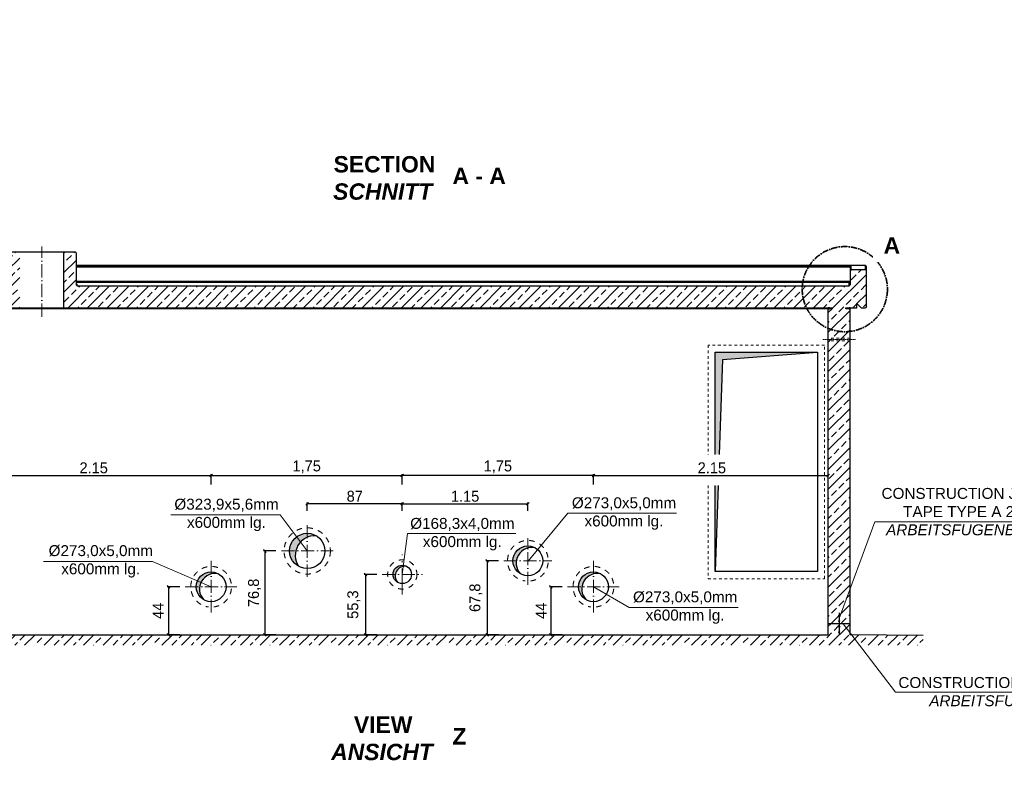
# Model space of a CAD drawing. Header units: millimetres. Extents: x -19424 to 109295, y -11926 to 8715.
# Tile 32 of 38: x 11740 to 20754, y 1857 to 8715. Entities that reach past the tile are written whole.
import ezdxf

# ---------------------------------------------------------------- set-up
doc = ezdxf.new("R2010")
doc.units = ezdxf.units.MM
doc.linetypes.add('ACAD_ISO10W100', pattern=[18, 12, -3, 0, -3])
doc.linetypes.add('JIS_02_1.0', pattern=[2, 1, -1])
doc.layers.add('Bemaßung', color=7, linetype='Continuous', lineweight=13)
doc.layers.add('Beschriftung', color=7, linetype='Continuous')
doc.styles.add('LBB3.5M1000', font='isocp.shx', dxfattribs={"height": 3.5})
doc.dimstyles.new('DIN', dxfattribs={"dimtxt": 2.5, "dimasz": 2.5, "dimexe": 1.25, "dimexo": 0.625, "dimtad": 1, "dimtih": 1, "dimdec": 4, "dimdsep": 46, "dimlunit": 6, "dimtxsty": 'Standard', "dimcen": 2.5, "dimadec": 0, "dimazin": 0, "dimtfac": 1, "dimtdec": 4, "dimtmove": 0, "dimatfit": 3, "dimfxl": 0, "dimtvp": 1, "dimtolj": 1, "dimtzin": 0, "dimarcsym": 0})
pattern_1 = [(45, (106592.42, 41129.55), (-224.5064, 224.5064), []), (45, (106816.93, 41129.55), (-224.5064, 224.5064), [158.75, -79.375])]

# ---------------------------------------------------------------- blocks, each defined once
blk = doc.blocks.new('_Oblique')
at = {"color": 0, "linetype": 'ByBlock', "lineweight": -2}
blk.add_line((-0.5, -0.5), (0.5, 0.5), dxfattribs=at)
blk = doc.blocks.new('*D186')
at = {"layer": 'Bemaßung', "color": 0, "lineweight": -2, "transparency": 16777216}
for p, q in [((13206.2, 3519.8), (13091, 3519.8)), ((13103.5, 3519.8), (13103.5, 3079.8)), ((13206.2, 3079.8), (13091, 3079.8))]:
    blk.add_line(p, q, dxfattribs=at)
at = {"layer": 'DEFPOINTS', "color": 0, "transparency": 16777216}
for p in [(13256.2, 3519.8), (13103.5, 3079.8), (13256.2, 3079.8)]:
    blk.add_point(p, dxfattribs=at)
at = {"layer": 'Bemaßung', "color": 0, "lineweight": -2, "transparency": 16777216, "xscale": 25, "yscale": 25, "zscale": 25}
for p, rotation in [((13103.5, 3519.8), 90), ((13103.5, 3079.8), 270)]:
    blk.add_blockref('_Oblique', p, dxfattribs=dict(at, rotation=rotation))
at = {"layer": 'Bemaßung', "color": 0, "transparency": 16777216, "insert": (13007.1, 3299.8), "char_height": 100, "attachment_point": 5, "rotation": 90}
blk.add_mtext('\\A1;44', dxfattribs=at)
blk = doc.blocks.new('*D187')
at = {"layer": 'Bemaßung', "color": 0, "lineweight": -2, "transparency": 16777216}
for p, q in [((14086.2, 3847.8), (13971, 3847.8)), ((13983.5, 3847.8), (13983.5, 3079.8)), ((14086.2, 3079.8), (13971, 3079.8))]:
    blk.add_line(p, q, dxfattribs=at)
at = {"layer": 'DEFPOINTS', "color": 0, "transparency": 16777216}
for p in [(14136.2, 3847.8), (13983.5, 3079.8), (14136.2, 3079.8)]:
    blk.add_point(p, dxfattribs=at)
at = {"layer": 'Bemaßung', "color": 0, "lineweight": -2, "transparency": 16777216, "xscale": 25, "yscale": 25, "zscale": 25}
for p, rotation in [((13983.5, 3847.8), 90), ((13983.5, 3079.8), 270)]:
    blk.add_blockref('_Oblique', p, dxfattribs=dict(at, rotation=rotation))
at = {"layer": 'Bemaßung', "color": 0, "transparency": 16777216, "insert": (13890.1, 3463.8), "char_height": 100, "attachment_point": 5, "rotation": 90}
blk.add_mtext('\\A1;76,8', dxfattribs=at)
blk = doc.blocks.new('*D188')
at = {"layer": 'Bemaßung', "color": 0, "lineweight": -2, "transparency": 16777216}
for p, q in [((15008.6, 3632.8), (14893.4, 3632.8)), ((14905.9, 3632.8), (14905.9, 3079.8)), ((15008.6, 3079.8), (14893.4, 3079.8))]:
    blk.add_line(p, q, dxfattribs=at)
at = {"layer": 'DEFPOINTS', "color": 0, "transparency": 16777216}
for p in [(15058.6, 3632.8), (14905.9, 3079.8), (15058.6, 3079.8)]:
    blk.add_point(p, dxfattribs=at)
at = {"layer": 'Bemaßung', "color": 0, "lineweight": -2, "transparency": 16777216, "xscale": 25, "yscale": 25, "zscale": 25}
for p, rotation in [((14905.9, 3632.8), 90), ((14905.9, 3079.8), 270)]:
    blk.add_blockref('_Oblique', p, dxfattribs=dict(at, rotation=rotation))
at = {"layer": 'Bemaßung', "color": 0, "transparency": 16777216, "insert": (14798.9, 3356.3), "char_height": 100, "attachment_point": 5, "rotation": 90}
blk.add_mtext('\\A1;55,3', dxfattribs=at)
blk = doc.blocks.new('*D189')
at = {"layer": 'Bemaßung', "color": 0, "lineweight": -2, "transparency": 16777216}
for p, q in [((16122.8, 3757.8), (16007.6, 3757.8)), ((16020.1, 3757.8), (16020.1, 3079.8)), ((16122.8, 3079.8), (16007.6, 3079.8))]:
    blk.add_line(p, q, dxfattribs=at)
at = {"layer": 'DEFPOINTS', "color": 0, "transparency": 16777216}
for p in [(16172.8, 3757.8), (16020.1, 3079.8), (16172.8, 3079.8)]:
    blk.add_point(p, dxfattribs=at)
at = {"layer": 'Bemaßung', "color": 0, "lineweight": -2, "transparency": 16777216, "xscale": 25, "yscale": 25, "zscale": 25}
for p, rotation in [((16020.1, 3757.8), 90), ((16020.1, 3079.8), 270)]:
    blk.add_blockref('_Oblique', p, dxfattribs=dict(at, rotation=rotation))
at = {"layer": 'Bemaßung', "color": 0, "transparency": 16777216, "insert": (15916.9, 3418.8), "char_height": 100, "attachment_point": 5, "rotation": 90}
blk.add_mtext('\\A1;67,8', dxfattribs=at)
blk = doc.blocks.new('*D190')
at = {"layer": 'Bemaßung', "color": 0, "lineweight": -2, "transparency": 16777216}
for p, q in [((16706.2, 3519.8), (16591, 3519.8)), ((16603.5, 3519.8), (16603.5, 3079.8)), ((16706.2, 3079.8), (16591, 3079.8))]:
    blk.add_line(p, q, dxfattribs=at)
at = {"layer": 'DEFPOINTS', "color": 0, "transparency": 16777216}
for p in [(16756.2, 3519.8), (16603.5, 3079.8), (16756.2, 3079.8)]:
    blk.add_point(p, dxfattribs=at)
at = {"layer": 'Bemaßung', "color": 0, "lineweight": -2, "transparency": 16777216, "xscale": 25, "yscale": 25, "zscale": 25}
for p, rotation in [((16603.5, 3519.8), 90), ((16603.5, 3079.8), 270)]:
    blk.add_blockref('_Oblique', p, dxfattribs=dict(at, rotation=rotation))
at = {"layer": 'Bemaßung', "color": 0, "transparency": 16777216, "insert": (16513.2, 3299.8), "char_height": 100, "attachment_point": 5, "rotation": 90}
blk.add_mtext('\\A1;44', dxfattribs=at)
blk = doc.blocks.new('*D192')
at = {"layer": 'Bemaßung', "color": 0, "lineweight": -2, "transparency": 16777216}
for p, q in [((13492.7, 4456.3), (13492.7, 4551.6)), ((13492.7, 4539.1), (15242.7, 4539.1)), ((15242.7, 4456.3), (15242.7, 4551.6))]:
    blk.add_line(p, q, dxfattribs=at)
at = {"layer": 'DEFPOINTS', "color": 0, "transparency": 16777216}
for p in [(15242.7, 4539.1), (13492.7, 3756.3), (15242.7, 3756.3)]:
    blk.add_point(p, dxfattribs=at)
at = {"layer": 'Bemaßung', "color": 0, "lineweight": -2, "transparency": 16777216, "xscale": 25, "yscale": 25, "zscale": 25, "rotation": 180}
blk.add_blockref('_Oblique', (13492.7, 4539.1), dxfattribs=at)
at = {"layer": 'Bemaßung', "color": 0, "lineweight": -2, "transparency": 16777216, "xscale": 25, "yscale": 25, "zscale": 25}
blk.add_blockref('_Oblique', (15242.7, 4539.1), dxfattribs=at)
at = {"layer": 'Bemaßung', "color": 0, "transparency": 16777216, "insert": (14367.7, 4617.4), "char_height": 100, "attachment_point": 5}
blk.add_mtext('\\A1;1,75', dxfattribs=at)
blk = doc.blocks.new('*D191')
at = {"layer": 'Bemaßung', "color": 0, "lineweight": -2, "transparency": 16777216}
for p, q in [((15242.7, 4456.3), (15242.7, 4551.6)), ((16992.7, 4539.1), (15242.7, 4539.1)), ((16992.7, 4456.3), (16992.7, 4551.6))]:
    blk.add_line(p, q, dxfattribs=at)
at = {"layer": 'DEFPOINTS', "color": 0, "transparency": 16777216}
for p in [(15242.7, 4539.1), (15242.7, 3756.3), (16992.7, 3756.3)]:
    blk.add_point(p, dxfattribs=at)
at = {"layer": 'Bemaßung', "color": 0, "lineweight": -2, "transparency": 16777216, "xscale": 25, "yscale": 25, "zscale": 25, "rotation": 180}
blk.add_blockref('_Oblique', (15242.7, 4539.1), dxfattribs=at)
at = {"layer": 'Bemaßung', "color": 0, "lineweight": -2, "transparency": 16777216, "xscale": 25, "yscale": 25, "zscale": 25}
blk.add_blockref('_Oblique', (16992.7, 4539.1), dxfattribs=at)
at = {"layer": 'Bemaßung', "color": 0, "transparency": 16777216, "insert": (16117.7, 4617.4), "char_height": 100, "attachment_point": 5}
blk.add_mtext('\\A1;1,75', dxfattribs=at)
blk = doc.blocks.new('*D193')
at = {"layer": 'Bemaßung', "color": 0, "lineweight": -2, "transparency": 16777216}
for p, q in [((14372.7, 4216.9), (14372.7, 4291)), ((15242.7, 4278.5), (14372.7, 4278.5)), ((15242.7, 4216.9), (15242.7, 4291))]:
    blk.add_line(p, q, dxfattribs=at)
at = {"layer": 'DEFPOINTS', "color": 0, "transparency": 16777216}
for p in [(14372.7, 4278.5), (14372.7, 3816.9), (15242.7, 3816.9)]:
    blk.add_point(p, dxfattribs=at)
at = {"layer": 'Bemaßung', "color": 0, "lineweight": -2, "transparency": 16777216, "xscale": 25, "yscale": 25, "zscale": 25, "rotation": 180}
blk.add_blockref('_Oblique', (14372.7, 4278.5), dxfattribs=at)
at = {"layer": 'Bemaßung', "color": 0, "lineweight": -2, "transparency": 16777216, "xscale": 25, "yscale": 25, "zscale": 25}
blk.add_blockref('_Oblique', (15242.7, 4278.5), dxfattribs=at)
at = {"layer": 'Bemaßung', "color": 0, "transparency": 16777216, "insert": (14807.7, 4348.5), "char_height": 100, "attachment_point": 5}
blk.add_mtext('\\A1;87', dxfattribs=at)
blk = doc.blocks.new('*D194')
at = {"layer": 'Bemaßung', "color": 0, "lineweight": -2, "transparency": 16777216}
for p, q in [((15242.7, 4216.9), (15242.7, 4291)), ((15242.7, 4278.5), (16392.7, 4278.5)), ((16392.7, 4216.9), (16392.7, 4291))]:
    blk.add_line(p, q, dxfattribs=at)
at = {"layer": 'DEFPOINTS', "color": 0, "transparency": 16777216}
for p in [(16392.7, 4278.5), (15242.7, 3816.9), (16392.7, 3816.9)]:
    blk.add_point(p, dxfattribs=at)
at = {"layer": 'Bemaßung', "color": 0, "lineweight": -2, "transparency": 16777216, "xscale": 25, "yscale": 25, "zscale": 25, "rotation": 180}
blk.add_blockref('_Oblique', (15242.7, 4278.5), dxfattribs=at)
at = {"layer": 'Bemaßung', "color": 0, "lineweight": -2, "transparency": 16777216, "xscale": 25, "yscale": 25, "zscale": 25}
blk.add_blockref('_Oblique', (16392.7, 4278.5), dxfattribs=at)
at = {"layer": 'Bemaßung', "color": 0, "transparency": 16777216, "insert": (15817.7, 4348.5), "char_height": 100, "attachment_point": 5}
blk.add_mtext('\\A1;1.15', dxfattribs=at)
blk = doc.blocks.new('*D195')
at = {"layer": 'Bemaßung', "color": 0, "lineweight": -2, "transparency": 16777216}
for p, q in [((11342.7, 4456.3), (11342.7, 4551.6)), ((11342.7, 4539.1), (13492.7, 4539.1)), ((13492.7, 4456.3), (13492.7, 4551.6))]:
    blk.add_line(p, q, dxfattribs=at)
at = {"layer": 'DEFPOINTS', "color": 0, "transparency": 16777216}
for p in [(13492.7, 4539.1), (11342.7, 3756.3), (13492.7, 3756.3)]:
    blk.add_point(p, dxfattribs=at)
at = {"layer": 'Bemaßung', "color": 0, "lineweight": -2, "transparency": 16777216, "xscale": 25, "yscale": 25, "zscale": 25, "rotation": 180}
blk.add_blockref('_Oblique', (11342.7, 4539.1), dxfattribs=at)
at = {"layer": 'Bemaßung', "color": 0, "lineweight": -2, "transparency": 16777216, "xscale": 25, "yscale": 25, "zscale": 25}
blk.add_blockref('_Oblique', (13492.7, 4539.1), dxfattribs=at)
at = {"layer": 'Bemaßung', "color": 0, "transparency": 16777216, "insert": (12417.7, 4609.1), "char_height": 100, "attachment_point": 5}
blk.add_mtext('\\A1;2.15', dxfattribs=at)
blk = doc.blocks.new('*D196')
at = {"layer": 'Bemaßung', "color": 0, "lineweight": -2, "transparency": 16777216}
for p, q in [((16992.7, 4456.3), (16992.7, 4551.6)), ((16992.7, 4539.1), (19142.7, 4539.1)), ((19142.7, 4456.3), (19142.7, 4551.6))]:
    blk.add_line(p, q, dxfattribs=at)
at = {"layer": 'DEFPOINTS', "color": 0, "transparency": 16777216}
for p in [(19142.7, 4539.1), (16992.7, 3756.3), (19142.7, 3756.3)]:
    blk.add_point(p, dxfattribs=at)
at = {"layer": 'Bemaßung', "color": 0, "lineweight": -2, "transparency": 16777216, "xscale": 25, "yscale": 25, "zscale": 25, "rotation": 180}
blk.add_blockref('_Oblique', (16992.7, 4539.1), dxfattribs=at)
at = {"layer": 'Bemaßung', "color": 0, "lineweight": -2, "transparency": 16777216, "xscale": 25, "yscale": 25, "zscale": 25}
blk.add_blockref('_Oblique', (19142.7, 4539.1), dxfattribs=at)
at = {"layer": 'Bemaßung', "color": 0, "transparency": 16777216, "insert": (18076.9, 4609.1), "char_height": 100, "attachment_point": 5}
blk.add_mtext('\\A1;2.15', dxfattribs=at)

msp = doc.modelspace()

# ---------------------------------------------------------------- hatches: boundary and pattern name
h = msp.add_hatch(color=256)
h.dxf.hatch_style = 1
h.paths.add_polyline_path([(19152.732, 6076.232), (19142.732, 6076.232), (19142.732, 6066.232), (19152.732, 6066.232)])
h = msp.add_hatch(color=256)
h.dxf.hatch_style = 1
h.paths.add_polyline_path([(19342.732, 6076.232), (19332.732, 6076.232), (19332.732, 6066.232), (19342.732, 6066.232)])
h = msp.add_hatch(color=256)
h.paths.add_polyline_path([(14372.732, 4009.72), (14372.732, 3973.106, -0.11432543), (14453.707, 3988.023, 0.1316525)])
h.paths.add_polyline_path([(14372.732, 4009.72, 0.41421356), (14210.782, 3847.77), (14267.902, 3847.77, -0.2364706), (14372.732, 3973.106)])
h.paths.add_polyline_path([(14267.902, 3847.77), (14210.782, 3847.77, 0.26794919), (14291.757, 3707.517, -0.20302603)])
for points in [[(16460.895, 3875.832), (16460.982, 3875.983, 0.41421356), (16274.52, 3826.02), (16304.947, 3808.453, -0.33035951)], [(16304.947, 3808.453), (16274.52, 3826.02, 0.41297707), (16323.984, 3639.847, -0.32986487)], [(15284.807, 3705.646, 0.41421356), (15169.856, 3674.845), (15189.84, 3663.308, -0.3246476)], [(15189.84, 3663.308), (15169.856, 3674.845, 0.41421356), (15200.657, 3559.894, -0.3246476)], [(17060.895, 3637.832), (17060.982, 3637.983, 0.41421356), (16874.52, 3588.02), (16904.947, 3570.453, -0.33035951)], [(16904.947, 3570.453), (16874.52, 3588.02, 0.41297707), (16923.984, 3401.847, -0.32986487)]]:
    msp.add_hatch(color=256).paths.add_polyline_path(points)
h = msp.add_hatch(color=256)
h.paths.add_polyline_path([(13492.732, 3656.27), (13492.732, 3637.078, -0.12234564), (13561.481, 3637.693, 0.13272682)])
h.paths.add_polyline_path([(13492.732, 3656.27, 0.41421356), (13356.232, 3519.77), (13387.276, 3519.77, -0.30174758), (13492.732, 3637.078)])
h.paths.add_polyline_path([(13387.276, 3519.77), (13356.232, 3519.77, 0.26681783), (13423.984, 3401.847, -0.22777347)])
at = {"lineweight": 13}
h = msp.add_hatch(dxfattribs=at)
h.set_pattern_fill('ANSI33', color=256, scale=50, style=0)
h.set_pattern_definition(pattern_1)
h.paths.add_polyline_path([(19237.732, 3254.943, 1), (19247.732, 3254.943, 1)], flags=17)
h = msp.add_hatch(dxfattribs=at)
h.set_pattern_fill('ANSI33', color=256, scale=50, style=0)
h.set_pattern_definition([(45, (106592.42, 41179.55), (-224.5064, 224.5064), []), (45, (106816.93, 41179.55), (-224.5064, 224.5064), [158.75, -79.375])])
h.paths.add_polyline_path([(19237.732, 3254.943, 1), (19247.732, 3254.943, 1)], flags=17)
h = msp.add_hatch(dxfattribs=at)
h.set_pattern_fill('ANSI33', color=256, scale=50, style=0)
h.set_pattern_definition(pattern_1)
h.paths.add_polyline_path([(19237.732, 3204.943, 1), (19247.732, 3204.943, 1)], flags=17)
h = msp.add_hatch(dxfattribs=at)
h.set_pattern_fill('ANSI33', color=256, scale=50, style=0)
h.set_pattern_definition([(45, (106592.42, 41079.2), (-224.5064, 224.5064), []), (45, (106816.93, 41079.2), (-224.5064, 224.5064), [158.75, -79.375])])
h.paths.add_polyline_path([(19237.732, 3154.597, 1), (19247.732, 3154.597, 1)], flags=17)
h = msp.add_hatch(dxfattribs=at)
h.set_pattern_fill('ANSI33', color=256, scale=50, style=0)
h.set_pattern_definition([(45, (106592.42, 41029.2), (-224.5064, 224.5064), []), (45, (106816.93, 41029.2), (-224.5064, 224.5064), [158.75, -79.375])])
h.paths.add_polyline_path([(19237.732, 3104.597, 1), (19247.732, 3104.597, 1)], flags=17)
at = {"layer": 'Bemaßung', "lineweight": 13}
h = msp.add_hatch(dxfattribs=at)
h.set_pattern_fill('ANSI33', color=252, scale=20)
h.paths.add_polyline_path([(11342.732, 6066.232), (11332.732, 6066.232), (11302.732, 6066.232), (11302.732, 6076.232), (11740.232, 6076.232), (11740.232, 6588.272), (11637.732, 6588.272), (11627.732, 6578.272), (11627.732, 6286.346), (11617.732, 6276.386), (11562.732, 6276.386), (11152.732, 6276.386), (11142.732, 6286.386), (11142.732, 6416.446), (11132.732, 6426.446), (11002.732, 6426.446), (10992.732, 6416.446), (10992.732, 6086.232), (11002.732, 6076.232), (11042.732, 6076.232), (11082.732, 6116.232), (11082.732, 6076.232), (11142.732, 6076.232), (11152.732, 6076.232), (11182.732, 6076.232), (11182.732, 6066.232), (11142.732, 6066.232), (11142.732, 3179.77), (11342.732, 3179.77)])
edge = h.paths.add_edge_path(flags=16)
edge.add_arc((11242.732, 3254.943), 5, -90, 0, ccw=False)
edge.add_line((11242.732, 3249.943), (11242.732, 3209.943))
edge.add_arc((11242.732, 3204.943), 5, 0, 90, ccw=False)
edge.add_arc((11242.732, 3204.943), 5, -180, 0, ccw=False)
edge.add_arc((11242.732, 3204.943), 5, 90, 180, ccw=False)
edge.add_line((11242.732, 3209.943), (11242.732, 3249.943))
edge.add_arc((11242.732, 3254.943), 5, 180, 270, ccw=False)
edge.add_arc((11242.732, 3254.943), 5, 0, 180, ccw=False)
h.paths.add_polyline_path([(19492.732, 6416.446), (19482.732, 6426.446), (19352.732, 6426.446), (19342.732, 6416.446), (19342.732, 6286.386), (19332.732, 6276.386), (12322.732, 6276.386), (12267.732, 6276.386), (12257.732, 6286.346), (12257.732, 6578.272), (12247.732, 6588.272), (12145.232, 6588.272), (12145.232, 6076.232), (19182.732, 6076.232), (19182.732, 6066.232), (19142.732, 6066.232), (19142.732, 3179.77), (19342.732, 3179.77), (19342.732, 6066.232), (19302.732, 6066.232), (19302.732, 6076.232), (19342.732, 6076.232), (19402.732, 6076.232), (19402.732, 6116.232), (19442.732, 6076.232), (19482.732, 6076.232), (19492.732, 6086.232)])
edge = h.paths.add_edge_path(flags=16)
edge.add_arc((19242.732, 3254.943), 5, -90, 0, ccw=False)
edge.add_line((19242.732, 3249.943), (19242.732, 3209.943))
edge.add_arc((19242.732, 3204.943), 5, 0, 90, ccw=False)
edge.add_arc((19242.732, 3204.943), 5, -180, 0, ccw=False)
edge.add_arc((19242.732, 3204.943), 5, 90, 180, ccw=False)
edge.add_line((19242.732, 3209.943), (19242.732, 3249.943))
edge.add_arc((19242.732, 3254.943), 5, 180, 270, ccw=False)
edge.add_arc((19242.732, 3254.943), 5, 0, 180, ccw=False)
at = {"layer": 'Bemaßung'}
h = msp.add_hatch(color=256, dxfattribs=at)
h.dxf.hatch_style = 1
h.paths.add_polyline_path([(18134.308, 4447.474), (18107.732, 4447.474), (18107.732, 3658.77)])
h.paths.add_polyline_path([(18107.732, 4732.734), (18143.92, 4732.734), (18173.252, 5603.25), (19042.732, 5668.77), (18107.732, 5668.77)])
at = {"layer": 'Bemaßung', "lineweight": 13}
h = msp.add_hatch(dxfattribs=at)
h.set_pattern_fill('ANSI33', color=252, scale=20)
h.paths.add_polyline_path([(20011.008, 3072.247), (19342.732, 3079.77), (19342.732, 3179.77), (19142.732, 3179.77), (19142.732, 3079.77), (11342.732, 3079.77), (11342.732, 3179.77), (11142.732, 3179.77), (11142.732, 3079.77), (10474.456, 3072.247), (10474.456, 2984.419), (20011.008, 2984.419)])
edge = h.paths.add_edge_path(flags=16)
edge.add_line((19242.732, 3109.597), (19242.732, 3149.597))
edge.add_arc((19242.732, 3154.597), 5, 180, 270, ccw=False)
edge.add_arc((19242.732, 3154.597), 5, 0, 180, ccw=False)
edge.add_arc((19242.732, 3154.597), 5, -90, 0, ccw=False)
edge.add_line((19242.732, 3149.597), (19242.732, 3109.597))
edge.add_arc((19242.732, 3104.597), 5, 0, 90, ccw=False)
edge.add_arc((19242.732, 3104.597), 5, -180, 0, ccw=False)
edge.add_arc((19242.732, 3104.597), 5, 90, 180, ccw=False)
edge = h.paths.add_edge_path(flags=16)
edge.add_arc((11242.732, 3104.597), 5, 90, 180, ccw=False)
edge.add_line((11242.732, 3109.597), (11242.732, 3149.597))
edge.add_arc((11242.732, 3154.597), 5, 180, 270, ccw=False)
edge.add_arc((11242.732, 3154.597), 5, 0, 180, ccw=False)
edge.add_arc((11242.732, 3154.597), 5, -90, 0, ccw=False)
edge.add_line((11242.732, 3149.597), (11242.732, 3109.597))
edge.add_arc((11242.732, 3104.597), 5, 0, 90, ccw=False)
edge.add_arc((11242.732, 3104.597), 5, -180, 0, ccw=False)

# ---------------------------------------------------------------- linework, layer by layer
for p, q in [((11637.732, 6588.272), (12247.732, 6588.272)), ((12145.232, 6076.232), (12145.232, 6588.272)), ((12247.732, 6588.272), (12257.732, 6578.272)), ((12257.732, 6578.272), (12257.732, 6286.346)), ((19482.732, 6463.101), (12257.732, 6463.101)), ((12257.732, 6457.294), (19352.732, 6457.294)), ((19342.732, 6446.977), (12257.732, 6446.977)), ((19352.732, 6457.294), (19342.732, 6446.977)), ((19342.732, 6446.977), (19342.732, 6286.386)), ((19352.732, 6426.446), (19342.732, 6416.446)), ((19352.732, 6426.446), (19352.732, 6457.294)), ((19352.732, 6426.446), (19482.732, 6426.446)), ((19492.732, 6453.101), (19482.732, 6463.101)), ((19482.732, 6426.446), (19482.732, 6463.101)), ((19492.732, 6416.446), (19482.732, 6426.446)), ((19492.732, 6086.232), (19492.732, 6453.101)), ((19342.732, 6316.909), (12257.732, 6316.909)), ((19332.732, 6306.592), (19342.732, 6316.909)), ((19332.732, 6306.592), (12257.732, 6306.592)), ((12257.732, 6298.605), (12267.732, 6288.605)), ((12257.732, 6286.346), (12267.732, 6276.346)), ((12267.732, 6276.346), (12267.732, 6288.605)), ((12267.732, 6276.386), (19332.732, 6276.386)), ((19332.732, 6276.386), (19332.732, 6306.592)), ((19342.732, 6286.386), (19332.732, 6276.386)), ((19142.732, 3079.77), (19142.732, 6066.232)), ((19152.732, 6076.232), (19152.732, 6066.232)), ((19182.732, 6066.232), (19182.732, 6076.232)), ((19302.732, 6066.232), (19302.732, 6076.232)), ((19302.732, 6076.232), (19342.732, 6076.232)), ((19342.732, 6076.232), (19342.732, 6066.232)), ((19342.732, 6076.232), (19402.732, 6076.232)), ((19402.732, 6076.232), (19402.732, 6116.232)), ((19402.732, 6116.232), (19442.732, 6076.232)), ((19442.732, 6076.232), (19482.732, 6076.232)), ((19492.732, 6086.232), (19482.732, 6076.232)), ((18173.252, 5603.25), (18143.92, 4732.734)), ((18173.252, 5603.25), (19042.732, 5668.77)), ((18134.308, 4447.474), (18107.732, 3658.77)), ((19242.732, 3279.77), (19242.732, 3259.943)), ((19242.732, 3249.943), (19242.732, 3209.943)), ((19342.732, 3179.77), (19142.732, 3179.77)), ((19242.732, 3199.943), (19242.732, 3159.597)), ((19242.732, 3149.597), (19242.732, 3109.597)), ((19242.732, 3099.597), (19242.732, 3079.77)), ((20011.008, 3072.247), (19342.732, 3079.77))]:
    msp.add_line(p, q)
at = {"linetype": 'ACAD_ISO10W100', "lineweight": 9, "ltscale": 10}
for p, q in [((11942.732, 5993.937), (11942.732, 6638.272)), ((14372.732, 4084.27), (14372.732, 3611.27)), ((16392.732, 3537.842), (16392.732, 3966.27)), ((14136.232, 3847.77), (14609.232, 3847.77)), ((13492.732, 3283.27), (13492.732, 3756.27)), ((16172.804, 3757.77), (16612.66, 3757.77)), ((16992.732, 3283.27), (16992.732, 3756.27)), ((15058.582, 3632.77), (15426.882, 3632.77)), ((13256.232, 3519.77), (13729.232, 3519.77)), ((16756.232, 3519.77), (17229.232, 3519.77))]:
    msp.add_line(p, q, dxfattribs=at)
at = {"color": 252}
msp.add_line((11302.732, 6076.232), (19182.732, 6076.232), dxfattribs=at)
at = {"linetype": 'ACAD_ISO10W100', "lineweight": 9}
msp.add_line((19092.732, 5785.895), (19392.732, 5785.895), dxfattribs=at)
at = {"linetype": 'JIS_02_1.0', "lineweight": 9, "ltscale": 25}
for p, q in [((19342.732, 5773.395), (19142.732, 5773.395)), ((19342.823, 5798.394), (19142.823, 5798.394))]:
    msp.add_line(p, q, dxfattribs=at)
at = {"linetype": 'ACAD_ISO10W100', "lineweight": 9, "ltscale": 20}
msp.add_line((15242.732, 3448.62), (15242.732, 3816.92), dxfattribs=at)
for points in [[(19182.732, 6066.232), (11302.732, 6066.232)], [(19342.732, 3079.77), (19342.732, 6066.232), (19302.732, 6066.232)], [(18107.732, 4732.734), (18107.732, 5668.77), (19042.732, 5668.77), (19042.732, 3658.77), (18107.732, 3658.77), (18107.732, 4447.474)], [(11342.732, 3079.77), (19142.732, 3079.77)]]:
    msp.add_lwpolyline(points)
for points in [[(19142.732, 6066.232), (19152.732, 6066.232), (19152.732, 6076.232), (19142.732, 6076.232)], [(19332.732, 6066.232), (19342.732, 6066.232), (19342.732, 6076.232), (19332.732, 6076.232)]]:
    msp.add_lwpolyline(points, close=True)
at = {"linetype": 'JIS_02_1.0', "lineweight": 9, "ltscale": 25}
msp.add_lwpolyline([(18042.732, 4447.474), (18042.732, 3593.77), (19107.732, 3593.77), (19107.732, 5733.77), (18042.732, 5733.77), (18042.732, 4732.734)], dxfattribs=at)
at = {"linetype": 'JIS_02_1.0', "lineweight": 18, "ltscale": 50}
for centre, radius in [((14372.732, 3847.77), 211.95), ((15242.732, 3632.77), 134.15)]:
    msp.add_circle(centre, radius, dxfattribs=at)
for centre, radius in [((14372.732, 3847.77), 161.95), ((16392.732, 3757.77), 136.5), ((15242.732, 3632.77), 84.15), ((13492.732, 3519.77), 136.5), ((16992.732, 3519.77), 136.5), ((19242.732, 3254.943), 5), ((19242.732, 3204.943), 5), ((19242.732, 3154.597), 5), ((19242.732, 3104.597), 5)]:
    msp.add_circle(centre, radius)
for centre, radius, start, end in [((14445.414, 3805.807), 182.404, 87.3940648, 212.6059352), ((16428.345, 3737.008), 142.589, 76.562351, 222.9536718), ((15266.49, 3619.053), 88.509, 78.0564097, 221.9435903), ((13528.345, 3499.008), 142.589, 76.562351, 222.9536718), ((17028.345, 3499.008), 142.589, 76.562351, 222.9536718)]:
    msp.add_arc(centre, radius, start, end)
for centre in [(16392.732, 3757.77), (13492.732, 3519.77), (16992.732, 3519.77)]:
    msp.add_arc(centre, 186.5, 277.27169, 262.72831, dxfattribs=at)
at = {"layer": 'Beschriftung', "lineweight": 9}
for p, q in [((13125.253, 4178.094), (14124.822, 4178.094)), ((14124.822, 4178.094), (14372.732, 3847.77)), ((16759.165, 4194.619), (16392.732, 3752.056)), ((16759.165, 4194.619), (17753.076, 4194.619)), ((19568.058, 4114.509), (19242.732, 3229.943)), ((19568.058, 4114.509), (21185.454, 4114.165)), ((15289.396, 4007.19), (15242.732, 3632.77)), ((16281.55, 4007.19), (15289.396, 4007.19)), ((11958.722, 3751.287), (12955.07, 3751.287)), ((12955.07, 3751.287), (13492.732, 3519.77)), ((17318.474, 3328.847), (16992.732, 3519.77)), ((17318.474, 3328.847), (18318.48, 3328.847)), ((19758.884, 2553.588), (19277.747, 3179.77)), ((19758.884, 2553.588), (21357.128, 2553.245))]:
    msp.add_line(p, q, dxfattribs=at)
at = {"layer": 'Beschriftung', "linetype": 'ACAD_ISO10W100', "lineweight": 35, "ltscale": 5}
msp.add_circle((19294.119, 6246.226), 389.979, dxfattribs=at)

# ---------------------------------------------------------------- texts
at = {"layer": 'Beschriftung', "char_height": 150, "width": 1682.94636, "attachment_point": 1, "style": 'LBB3.5M1000', "bg_fill": 2}
for s, insert in [('\\pi387.94;{\\fArial|b1|i0|c0|p34;SECTION\\L\\P\\pi383.65;\\fArial|b1|i1|c0|p34;\\lSCHNITT}', (-18332.719, 8640.082)), ('\\pi387.94;{\\fArial|b1|i0|c0|p34;SECTION\\L\\P\\pi383.65;\\fArial|b1|i1|c0|p34;\\lSCHNITT}', (14226.104, 7465.676)), ('\\pi573.81;{\\fArial|b1|i0|c0|p34;VIEW\\L\\P\\pi365.54;\\fArial|b1|i1|c0|p34;\\lANSICHT}', (14226.104, 2331.718))]:
    msp.add_mtext(s, dxfattribs=dict(at, insert=insert))
at = {"layer": 'Beschriftung', "lineweight": 15, "char_height": 100, "attachment_point": 1, "style": 'LBB3.5M1000'}
for s, insert, width in [('\\pi16.589;{\\fArial|b0|i0|c0|p34;CONSTRUCTION JOINT\\P\\pi214.3;TAPE TYPE A 200\\P\\pi58.847;\\fArial|b0|i1|c0|p34;ARBEITSFUGENBAND}', (19613.505, 4425.184), 1591.0912), ('\\pi-93.853;{\\fArial|b0|i0|c0|p34;Ø323,9x5,6mm\\P\\pi21.904;x600mm lg.}', (13249.901, 4326.402), 752.67569), ('\\pi-93.853;{\\fArial|b0|i0|c0|p34;Ø273,0x5,0mm\\P\\pi21.904;x600mm lg.}', (16889.159, 4339.434), 752.67569), ('\\pi-93.853;{\\fArial|b0|i0|c0|p34;Ø168,3x4,0mm\\P\\pi21.904;x600mm lg.}', (15409.156, 4150.337), 752.67569), ('\\pi-93.853;{\\fArial|b0|i0|c0|p34;Ø273,0x5,0mm\\P\\pi21.904;x600mm lg.}', (12098.926, 3901.004), 752.67569), ('\\pi-93.853;{\\fArial|b0|i0|c0|p34;Ø273,0x5,0mm\\P\\pi21.904;x600mm lg.}', (17448.995, 3477.511), 752.67569)]:
    msp.add_mtext(s, dxfattribs=dict(at, insert=insert, width=width))

# ---------------------------------------------------------------- dimensions: what is measured, and where the dimension line sits
at = {"layer": 'Bemaßung'}
for base, p1, p2, text, override, picture, middle in [((13492.732, 4539.074), (11342.732, 3756.27), (13492.732, 3756.27), '2.15', {"dimscale": 10, "dimtxt": 10, "dimexo": 70, "dimgap": 2, "dimdec": 2, "dimblk1": 'Oblique', "dimblk2": 'Oblique', "dimsah": 1, "dimtdec": 2, "dimtmove": 2}, '*D195', (12417.732, 4609.074)), ((15242.732, 4539.074), (13492.732, 3756.27), (15242.732, 3756.27), '1,75', {"dimscale": 10, "dimtxt": 10, "dimexo": 70, "dimgap": 2, "dimdec": 2, "dimblk1": 'Oblique', "dimblk2": 'Oblique', "dimsah": 1, "dimtdec": 2, "dimtmove": 2}, '*D192', (14367.732, 4617.407)), ((14372.732, 4278.488), (15242.732, 3816.92), (14372.732, 3816.92), '87', {"dimscale": 10, "dimtxt": 10, "dimexo": 40, "dimgap": 2, "dimdec": 2, "dimblk1": 'Oblique', "dimblk2": 'Oblique', "dimsah": 1, "dimtdec": 2, "dimtmove": 2}, '*D193', (14807.732, 4348.488)), ((16392.732, 4278.488), (15242.732, 3816.92), (16392.732, 3816.92), '1.15', {"dimscale": 10, "dimtxt": 10, "dimexo": 40, "dimgap": 2, "dimdec": 2, "dimblk1": 'Oblique', "dimblk2": 'Oblique', "dimsah": 1, "dimtdec": 2, "dimtmove": 2}, '*D194', (15817.732, 4348.488))]:
    dim = msp.add_linear_dim(base=base, p1=p1, p2=p2, text=text, dimstyle='DIN', override=override, dxfattribs=at)
    dim.commit()
    dim.dimension.update_dxf_attribs({"geometry": picture, "text_midpoint": middle})
dim = msp.add_linear_dim(base=(15242.732, 4539.074), p1=(16992.732, 3756.27), p2=(15242.732, 3756.27), angle=180, text='1,75', dimstyle='DIN', override={"dimscale": 10, "dimtxt": 10, "dimexo": 70, "dimgap": 2, "dimdec": 2, "dimblk1": 'Oblique', "dimblk2": 'Oblique', "dimsah": 1, "dimtdec": 2, "dimtmove": 2}, dxfattribs=at)
dim.commit()
dim.dimension.update_dxf_attribs({"geometry": '*D191', "text_midpoint": (16117.732, 4617.407)})
dim = msp.add_linear_dim(base=(19142.732, 4539.074), p1=(16992.732, 3756.27), p2=(19142.732, 3756.27), text='2.15', dimstyle='DIN', override={"dimscale": 10, "dimtxt": 10, "dimexo": 70, "dimgap": 2, "dimdec": 2, "dimblk1": 'Oblique', "dimblk2": 'Oblique', "dimsah": 1, "dimtdec": 2, "dimtmove": 2}, dxfattribs=at)
dim.commit()
dim.dimension.update_dxf_attribs({"geometry": '*D196', "text_midpoint": (18076.856, 4609.074), "dimtype": 160})
for base, p1, p2, text, picture, middle in [((13983.503, 3079.77), (14136.232, 3847.77), (14136.232, 3079.77), '76,8', '*D187', (13890.071, 3463.77)), ((16020.075, 3079.77), (16172.804, 3757.77), (16172.804, 3079.77), '67,8', '*D189', (15916.922, 3418.77)), ((14905.853, 3079.77), (15058.582, 3632.77), (15058.582, 3079.77), '55,3', '*D188', (14798.945, 3356.27)), ((13103.503, 3079.77), (13256.232, 3519.77), (13256.232, 3079.77), '44', '*D186', (13007.059, 3299.77)), ((16603.503, 3079.77), (16756.232, 3519.77), (16756.232, 3079.77), '44', '*D190', (16513.244, 3299.77))]:
    dim = msp.add_linear_dim(base=base, p1=p1, p2=p2, angle=90, text=text, dimstyle='DIN', override={"dimscale": 10, "dimtxt": 10, "dimexo": 5, "dimgap": 2, "dimdec": 2, "dimblk1": 'Oblique', "dimblk2": 'Oblique', "dimsah": 1, "dimtdec": 2, "dimtmove": 2}, dxfattribs=at)
    dim.commit()
    dim.dimension.update_dxf_attribs({"geometry": picture, "text_midpoint": middle, "dimtype": 160})

# ---------------------------------------------------------------- next in the draw order: texts
at = {"layer": 'Beschriftung', "char_height": 150, "attachment_point": 1, "style": 'LBB3.5M1000', "bg_fill": 2}
for s, insert, width in [('\\pi387.94;{\\fArial|b1|i0|c0|p34;SECTION\\L\\P\\pi383.65;\\fArial|b1|i1|c0|p34;\\lSCHNITT}', (-8657.725, 8640.082), 1682.94636), ('{\\fArial|b1|i0|c0|p34;A - A}', (15702.196, 7358.768), 519.38996), ('\\pi22.718;{\\fArial|b1|i0|c0|p34;A}', (19626.172, 6721.374), 195.94711), ('{\\fArial|b1|i0|c0|p34;Z}', (15702.196, 2224.81), 519.38996)]:
    msp.add_mtext(s, dxfattribs=dict(at, insert=insert, width=width))
at = {"layer": 'Beschriftung', "lineweight": 15, "insert": (19773.781, 2692.442), "char_height": 100, "width": 1579.44553, "attachment_point": 1, "style": 'LBB3.5M1000'}
msp.add_mtext('\\pi10.766;{\\fArial|b0|i0|c0|p34;CONSTRUCTION JOINT\\P\\pi293.71;\\fArial|b0|i1|c0|p34;ARBEITSFUGE}', dxfattribs=at)

# ---------------------------------------------------------------- next in the draw order: texts
at = {"layer": 'Beschriftung', "insert": (-664.28, 8640.082), "char_height": 150, "width": 1682.94636, "attachment_point": 1, "style": 'LBB3.5M1000', "bg_fill": 2}
msp.add_mtext('\\pi387.94;{\\fArial|b1|i0|c0|p34;SECTION\\L\\P\\pi383.65;\\fArial|b1|i1|c0|p34;\\lSCHNITT}', dxfattribs=at)

doc.saveas('drawing.dxf')
